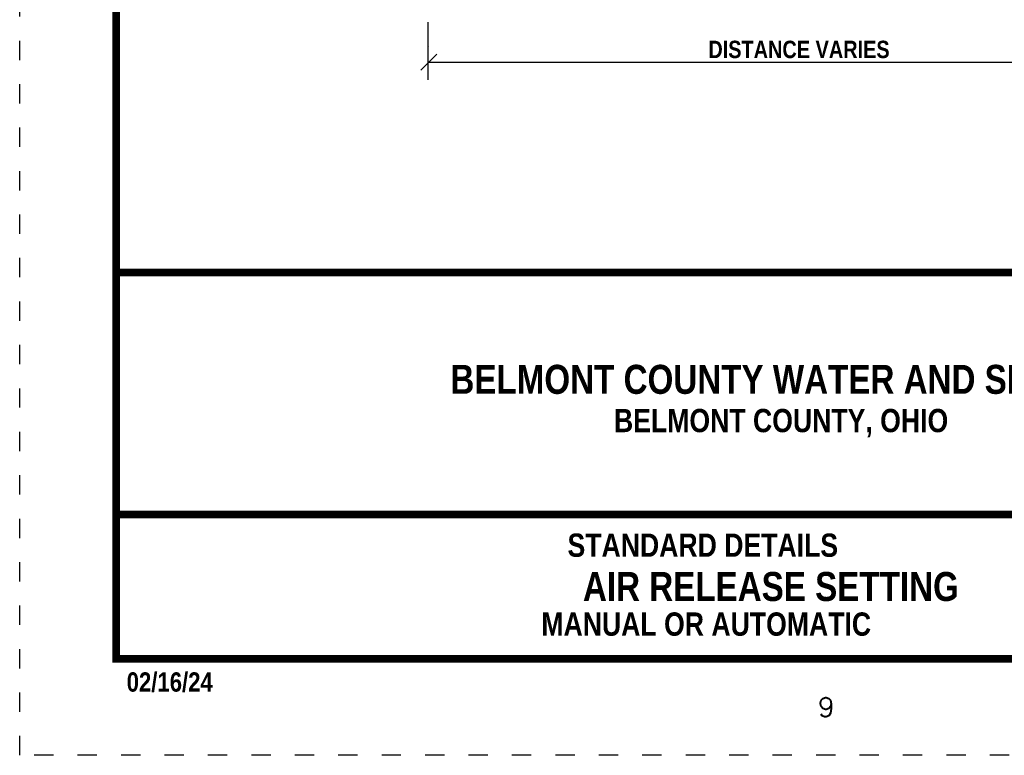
# Model space of a CAD drawing. Header units: feet. Extents: x 0.5 to 9, y 11.5 to 22.5.
# Tile 1 of 170: x 0.5 to 5.6, y 11.5 to 15.3. Entities that reach past the tile are written whole.
import ezdxf
from ezdxf.enums import TextEntityAlignment as Align

# ---------------------------------------------------------------- set-up
doc = ezdxf.new("R2010")
doc.units = ezdxf.units.FT
doc.header["$MEASUREMENT"] = 0
doc.linetypes.add('DOT2', pattern=[0.125, 0, -0.125])
doc.layers.get('DEFPOINTS').update_dxf_attribs({"linetype": 'CONTINUOUS'})
for name, color, linetype in [('BORDER', 7, 'CONTINUOUS'), ('DIM', 1, 'CONTINUOUS'), ('DIMENSIONS', 9, 'CONTINUOUS'), ('TEXT', 255, 'CONTINUOUS')]:
    doc.layers.add(name, color=color, linetype=linetype)
doc.styles.add('ROMANS', font='ROMANS.shx')
doc.styles.add('TECHNICAL', font='techb___.ttf')

msp = doc.modelspace()

# ---------------------------------------------------------------- linework, layer by layer
at = {"layer": 'BORDER', "color": 7, "const_width": 0.04}
msp.add_lwpolyline([(1, 12), (1, 22), (8.5, 22), (8.5, 12)], close=True, dxfattribs=at)
for points in [[(1, 13.99999), (8.5, 13.99999)], [(1, 12.74672), (8.5, 12.74672)]]:
    msp.add_lwpolyline(points, dxfattribs=at)
at = {"layer": 'DEFPOINTS', "color": 7, "linetype": 'DOT2'}
msp.add_lwpolyline([(0.5, 11.5), (0.5, 22.5), (9, 22.5), (9, 11.5)], close=True, dxfattribs=at)
at = {"layer": 'DIM', "color": 7}
msp.add_line((2.61897, 15.17152), (2.61897, 15.17152), dxfattribs=at)
at = {"layer": 'DIMENSIONS', "color": 7}
for p, q in [((2.61623, 14.99691), (2.61623, 15.29635)), ((2.57772, 15.04777), (2.66022, 15.13027)), ((2.61897, 15.08902), (6.45417, 15.08902))]:
    msp.add_line(p, q, dxfattribs=at)

# ---------------------------------------------------------------- texts
at = {"layer": 'BORDER', "style": 'TECHNICAL'}
msp.add_text('02/16/24', height=0.1, dxfattribs=at).set_placement((1.0542, 11.82954))
at = {"layer": 'DIMENSIONS', "color": 7, "style": 'TECHNICAL'}
msp.add_text('DISTANCE VARIES', height=0.09, dxfattribs=at).set_placement((4.53657, 15.15502), align=Align.MIDDLE_CENTER)
at = {"layer": 'TEXT', "color": 7, "style": 'TECHNICAL'}
for s, p in [('BELMONT COUNTY WATER AND SEWER DISTRICT', (6.96807, 13.44665)), ('AIR RELEASE SETTING ', (5.41253, 12.37401))]:
    msp.add_text(s, height=0.15, dxfattribs=at).set_placement(p, align=Align.MIDDLE_RIGHT)
at = {"layer": 'TEXT', "color": 7}
for s, height, style, p in [('BELMONT COUNTY, OHIO', 0.1203954, 'TECHNICAL', (3.5782, 13.17308)), ('STANDARD DETAILS', 0.1203954, 'TECHNICAL', (3.3376, 12.52784)), ('MANUAL OR AUTOMATIC', 0.1203954, 'TECHNICAL', (3.20206, 12.11924)), ('9', 0.1, 'ROMANS', (4.63464, 11.69948))]:
    msp.add_text(s, height=height, dxfattribs=dict(at, style=style)).set_placement(p)

doc.saveas('drawing.dxf')
